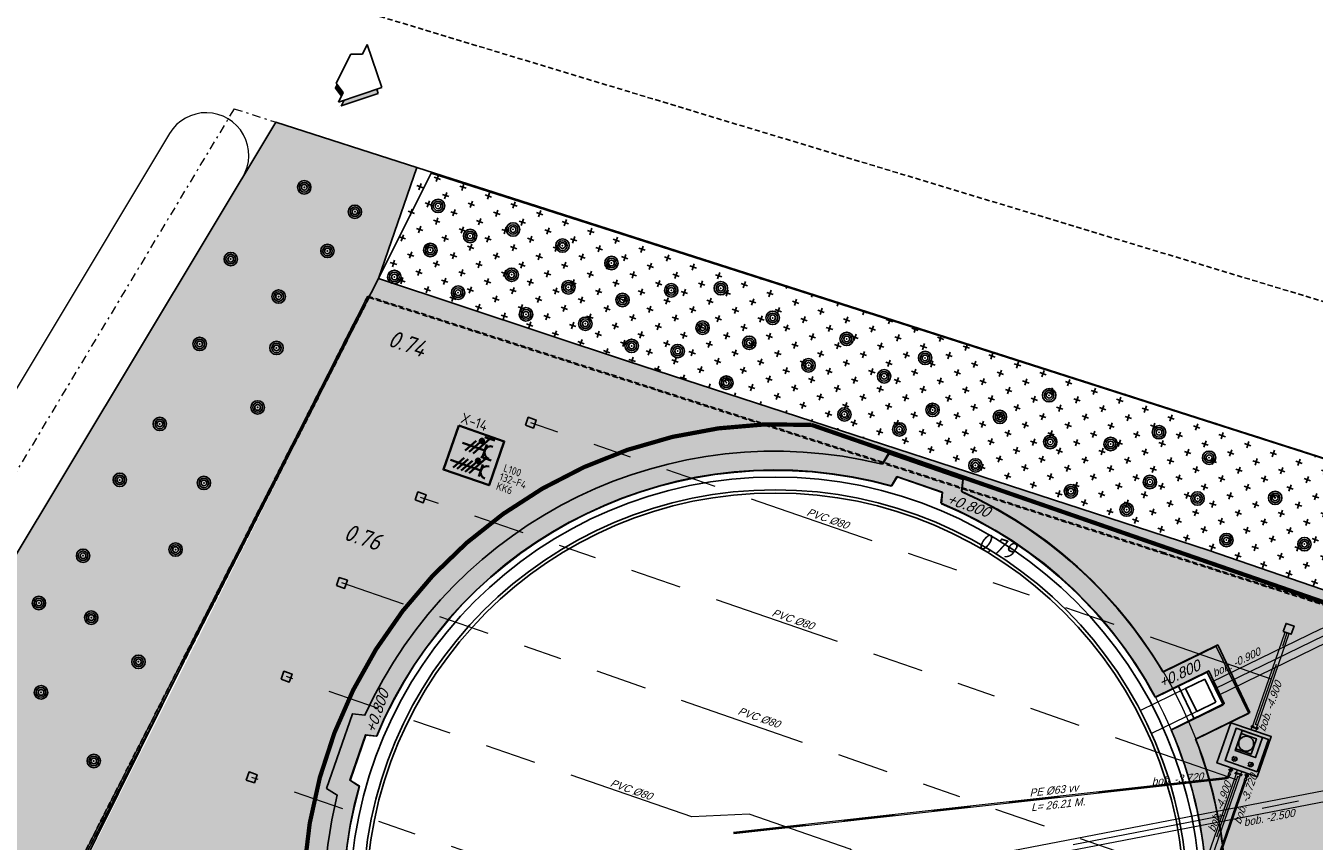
# Model space of a CAD drawing. Header units: metres. Extents: x 128615 to 129083, y 455669 to 456034.
# Tile 144 of 158: x 128741 to 128801, y 455912 to 455950. Entities that reach past the tile are written whole.
import ezdxf
from ezdxf.enums import TextEntityAlignment as Align
from ezdxf.lldxf.tags import DXFTag

# ---------------------------------------------------------------- set-up
doc = ezdxf.new("R2010")
doc.units = ezdxf.units.M
for name, pattern in [('CENTER', [2, 1.25, -0.25, 0.25, -0.25]), ('DASHED', [19.05, 12.7, -6.35]), ('GRENS', [1, 0.5, -0.25, 0, -0.25]), ('HIDDEN2', [4.7625, 3.175, -1.5875]), ('RI-AWZI_PROCESLEIDING', [18.45, 6, -1.8, 1.75, -1.8, 1.75, -1.8, 1.75, -1.8]), ('RI-AWZI_TERREINRIOLERING', [19.8, 6, -1.8, 2.4, -1.8, 1.8, -1.8, 2.4, -1.8]), ('STIPPELFIJN', [0.375, 0.25, -0.125])]:
    doc.linetypes.add(name, pattern=pattern)
for name, color, linetype, lineweight in [('B-CO-BC-BETONVORM-G', 50, 'Continuous', 18), ('B-WE-OG-HOOGTELIJN-G', 7, 'Continuous', 18), ('B-XX-KG-KADASTRAAL-G', 2, 'GRENS', 18), ('B-XX-KL-ELEKTRA-T25_HDSR', 7, 'Continuous', 35), ('B-XX-RI-AWZI_PROCESLEIDING-G', 30, 'RI-AWZI_PROCESLEIDING', 18), ('B-XX-RI-AWZI_SLIBLEIDING-T25_HDSR', 7, 'Continuous', 35), ('B-XX-RI-AWZI_TERREINRIOLERING-G', 10, 'RI-AWZI_TERREINRIOLERING', 18), ('B-XX-VH-BESTRATING-V', 1, 'Continuous', 18), ('B-XX-VH-BETONPLAAT-V', 1, 'Continuous', 18), ('B-XX-WH-WATER-G', 150, 'Continuous', 18)]:
    doc.layers.add(name, color=color, linetype=linetype, lineweight=lineweight)
for name, color, linetype in [('B-ME-RI-PUT-G', 7, 'Continuous'), ('B-XX-GR-BOOM-G', 30, 'Continuous'), ('B-XX-GR-GRAS-G', 90, 'Continuous'), ('B-XX-GR-KRUIDEN-G', 98, 'Continuous'), ('B-XX-KL-ELEKTRA-G_HDSR', 190, 'HDSR_Elektra'), ('B-XX-OG-BEBOUWING-G', 1, 'Continuous'), ('B-XX-RI-AWZI_PROCESLEIDING-T25_HDSR', 7, 'Continuous'), ('B-XX-RI-AWZI_TERREINRIOLERING-T25_HDSR', 7, 'Continuous'), ('B-XX-VH-KANTVERHARDING-G', 60, 'Continuous'), ('B-XX-VH-KANTVERHARDING-GN', 60, 'STIPPELFIJN'), ('ZU_B_-_MX5A----noordpijl~-_001--', 1, 'Continuous')]:
    doc.layers.add(name, color=color, linetype=linetype)
doc.styles.add('BURO-018', font='Isocp.shx', dxfattribs={"height": 360})
doc.styles.add('BURO-025', font='Isocp.shx', dxfattribs={"height": 500})
doc.styles.add('ISO', font='Iso.shx', dxfattribs={"height": 50})
doc.styles.get("Standard").update_dxf_attribs({"font": 'arial.ttf'})
doc.styles.add('TAUW-ISOCP', font='tcb_isocp.shx')
doc.styles.add('tcb_isocp', font='tcb_isocp.shx')
tags = doc.linetypes.add('HDSR_Elektra', pattern='A,25,-2,["E",Standard,S=1.5,R=0,X=0,Y=-0.75],-4', length=31).pattern_tags.tags
tags[6] = DXFTag(74, 10)

# ---------------------------------------------------------------- blocks, each defined once
blk = doc.blocks.new('_VK200200')
at = {"color": 0}
for p, q in [((0, 134), (0, -134)), ((0, 134), (24, 134)), ((24, 170), (24, -170)), ((41, 170), (24, 170)), ((41, 170), (41, -170)), ((41, 100), (140, 100)), ((61, 100), (41, 100)), ((140, 100), (140, -100)), ((0, -134), (24, -134)), ((41, -170), (24, -170)), ((41, -100), (140, -100)), ((61, -100), (41, -100))]:
    blk.add_line(p, q, dxfattribs=at)
blk.add_point((0, 0), dxfattribs=at)
blk = doc.blocks.new('_KR5063')
for p, q in [((0, 51), (0, -51)), ((0, 51), (19, 51)), ((19, 82.5), (19, -82.5)), ((35, 82.5), (19, 82.5)), ((35, 82.5), (35, -82.5)), ((35, 31.5), (165, 31.5)), ((55, 31.5), (35, 31.5)), ((165, 51), (165, -51)), ((165, 51), (235, 51)), ((235, 51), (235, -51)), ((0, -51), (19, -51)), ((35, -82.5), (19, -82.5)), ((35, -31.5), (165, -31.5)), ((55, -31.5), (35, -31.5)), ((165, -51), (235, -51))]:
    blk.add_line(p, q)
blk.add_point((0, 0))
blk = doc.blocks.new('zunoordp')
at = {"linetype": 'Continuous'}
for p, q in [((-0.755, -0.755), (0, 0)), ((0, 0), (0.755, -0.755)), ((-0.503, -0.755), (-0.755, -0.755)), ((-0.379, -1), (-0.503, -0.755)), ((0.503, -0.755), (0.383, -1)), ((0.755, -0.755), (0.503, -0.755)), ((0.383, -1), (-0.379, -1))]:
    blk.add_line(p, q, dxfattribs=at)
for points in [[(0.085, -0.085), (0.163, -0.013)], [(0.163, -0.013), (0.81, -0.658)], [(0.599, -0.754), (0.495, -0.967), (0.398, -0.967)], [(0.66, -0.658), (0.812, -0.658)], [(0.843, -0.69), (0.845, -0.692)]]:
    blk.add_lwpolyline(points, dxfattribs=at)
for points in [[(0.163, -0.013), (0.81, -0.658), (0.085, -0.085), (0.659, -0.653)], [(0.503, -0.755), (0.599, -0.755), (0.399, -0.967), (0.495, -0.967)]]:
    blk.add_solid(points, dxfattribs=at)
blk = doc.blocks.new('RONDJEPUNT', base_point=(5, 0))
blk.add_circle((5, 0), 0.45)
blk.add_point((5, 0))
blk = doc.blocks.new('60')
for xscale, yscale, zscale in [(0.7, 0.7, 0.7), (0.5, 0.5, 0.5), (0.3, 0.3, 0.3)]:
    blk.add_blockref('RONDJEPUNT', (-0.021, -0.024), dxfattribs=dict(xscale=xscale, yscale=yscale, zscale=zscale))
at = {"style": 'ISO'}
blk.add_attdef('60', (-0.021, -0.024), '', height=0.9, dxfattribs=at)
blk = doc.blocks.new('_ZUSTRPBA')
at = {"linetype": 'CENTER'}
for p, q in [((-140, 0), (140, 0)), ((0, 140), (0, -140))]:
    blk.add_line(p, q, dxfattribs=at)
at = {"color": 8, "linetype": 'HIDDEN2'}
blk.add_circle((0, 0), 115, dxfattribs=at)
for radius in [95, 83]:
    blk.add_circle((0, 0), radius)
at = {"linetype": 'CENTER'}
blk.add_point((0, 0), dxfattribs=at)
blk = doc.blocks.new('E00416')
at = {"color": 0, "linetype": 'Continuous'}
for p, q in [((-3, 7.98), (-3, 5.48)), ((-3, 6.73), (1.5, 4.13)), ((-1.5, 6.5), (1.5, 6.5)), ((0, 1), (0, 6.5)), ((1.5, 3.13), (-1.5, 4.87)), ((1.5, 2.13), (-1.5, 3.87))]:
    blk.add_line(p, q, dxfattribs=at)
at = {"color": 0, "linetype": 'Continuous', "const_width": 0.5}
blk.add_lwpolyline([(-1.68, 5.12, 1), (-2.18, 5.12, 1)], format="xyb", close=True, dxfattribs=at)
at = {"color": 0, "linetype": 'Continuous'}
blk.add_circle((-1.93, 5.12), 0.5, dxfattribs=at)
blk.add_arc((0, 8), 1.5, 180, 0, dxfattribs=at)
at = {"color": 0, "linetype": 'Continuous', "style": 'BURO-018', "flags": 1}
blk.add_attdef('E_MATCODE', text='', height=1.8, rotation=262.5837, dxfattribs=at).set_placement((-436086809.67, 176092602.94), align=Align.MIDDLE)
at = {"color": 0, "linetype": 'Continuous', "style": 'BURO-018'}
for tag, p in [('E_GKAST', (0, 13)), ('E_GROEP', (0, 10)), ('E_SGROEP', (4.5, 10))]:
    blk.add_attdef(tag, text='', height=1.8, dxfattribs=at).set_placement(p, align=Align.MIDDLE)
at = {"color": 0, "linetype": 'Continuous', "style": 'BURO-018', "flags": 1}
blk.add_attdef('E_VERMCODE', text='', height=1.8, dxfattribs=at).set_placement((13, 10), align=Align.MIDDLE)
blk = doc.blocks.new('111304D')
at = {"color": 0, "linetype": 'Continuous'}
for p, q in [((-3, 9.98), (-3, 7.48)), ((-3, 8.73), (1.5, 6.13)), ((-1.5, 8.5), (1.5, 8.5)), ((1.5, 5.13), (-1.5, 6.87)), ((0, 1), (0, 8.5)), ((1.5, 4.13), (-1.5, 5.87)), ((1.5, 3.13), (-1.5, 4.87)), ((1.5, 2.13), (-1.5, 3.87))]:
    blk.add_line(p, q, dxfattribs=at)
at = {"color": 0, "linetype": 'Continuous', "const_width": 0.5}
blk.add_lwpolyline([(-1.68, 7.12, 1), (-2.18, 7.12, 1)], format="xyb", close=True, dxfattribs=at)
at = {"color": 0, "linetype": 'Continuous'}
blk.add_circle((-1.93, 7.12), 0.5, dxfattribs=at)
blk.add_arc((0, 10), 1.5, 180, 0, dxfattribs=at)
at = {"color": 0, "linetype": 'Continuous', "style": 'BURO-018', "flags": 1}
blk.add_attdef('E_MATCODE', text='', height=1.8, rotation=262.5837, dxfattribs=at).set_placement((-436086809.67, 176092602.94), align=Align.MIDDLE)
at = {"color": 0, "linetype": 'Continuous', "style": 'BURO-018'}
for tag, p in [('E_GKAST', (0, 15.5)), ('E_GROEP', (0, 12.5)), ('E_SGROEP', (4.5, 12.5))]:
    blk.add_attdef(tag, text='', height=1.8, dxfattribs=at).set_placement(p, align=Align.MIDDLE)
at = {"color": 0, "linetype": 'Continuous', "style": 'BURO-018', "flags": 1}
blk.add_attdef('E_VERMCODE', text='', height=1.8, dxfattribs=at).set_placement((13, 12.5), align=Align.MIDDLE)

msp = doc.modelspace()

# ---------------------------------------------------------------- hatches: boundary and pattern name
at = {"layer": 'B-XX-GR-GRAS-G'}
h = msp.add_hatch(dxfattribs=at)
h.set_pattern_fill('CROSS', color=256, scale=0.1, angle=-116.56329, style=0)
h.set_pattern_definition([(340.9066, (128738.9979, 455858.1423), (0.807781, 0.392352), [0.3175, -0.9525]), (70.9066, (128739.096, 455857.94034), (-0.392352, 0.807781), [0.3175, -0.9525])])
h.paths.add_polyline_path([(128728.738, 455873.498), (128738.059, 455900.072), (128741.497, 455907.3), (128742.805, 455910.051), (128749.971, 455924.474), (128757.05, 455938.299), (128758.852, 455943.506), (128752.229, 455945.627), (128739.444, 455924.343), (128732.043, 455908.068), (128719.946, 455873.153), (128718.35, 455868.362), (128706.8, 455835.028), (128704.487, 455828.591), (128734.399, 455816.742), (128749.209, 455811.681), (128751.09, 455817.109), (128750.615, 455817.267), (128750.615, 455817.268), (128750.353, 455817.362), (128739.24, 455821.33), (128737.251, 455821.978), (128716.627, 455830.804), (128714.691, 455833.452)])
h.paths.add_polyline_path([(128726.267, 455825.837), (128726.639, 455825.304), (128726.247, 455824.785), (128725.633, 455824.998), (128725.645, 455825.648)], flags=16)
h.paths.add_polyline_path([(128725.909, 455825.118), (128726.16, 455825.031), (128726.337, 455825.541), (128726.085, 455825.628)], flags=0)
h = msp.add_hatch(dxfattribs=at)
h.set_pattern_fill('CROSS', color=256, scale=0.1, angle=-116.56329, style=0)
h.set_pattern_definition([(340.9066, (128738.9979, 455858.1423), (0.807781, 0.392352), [0.3175, -0.9525]), (70.9066, (128739.096, 455857.94034), (-0.392352, 0.807781), [0.3175, -0.9525])])
h.paths.add_polyline_path([(128810.058, 455927.103), (128758.852, 455943.506), (128757.05, 455938.299), (128795.963, 455925.568), (128795.963, 455925.568), (128808.082, 455921.394)])
at = {"layer": 'B-XX-GR-KRUIDEN-G'}
h = msp.add_hatch(dxfattribs=at)
h.set_pattern_fill('SWAMP', color=256, scale=0.2, angle=-116.56329, style=0)
h.set_pattern_definition([(340.9066, (128738.998, 455858.1423), (3.83935, 3.326516), [0.635, -4.445]), (70.9066, (128739.298, 455858.0384), (-0.96118, 4.98823), [0.3175, -8.48132]), (70.9066, (128739.373, 455858.0125), (-0.96118, 4.98823), [0.254, -8.54482]), (70.9066, (128739.223, 455858.0644), (-0.96118, 4.98823), [0.254, -8.54482]), (40.9066, (128739.448, 455857.9865), (-0.96117, 4.98823), [0.2032, -4.8768]), (100.9066, (128739.148, 455858.0904), (-4.80052, 1.66172), [0.2032, -4.8768])])
edge = h.paths.add_edge_path()
edge.add_line((128948.412, 455833.458), (128948.646, 455826.078))
edge.add_line((128948.646, 455826.078), (128943.91, 455812.397))
edge.add_line((128943.91, 455812.397), (128941.389, 455813.279))
edge.add_line((128941.389, 455813.279), (128942.134, 455815.431))
edge.add_arc((128932.745, 455818.888), 10.005, -20.21683, 71.17534)
edge.add_line((128935.974, 455828.358), (128892.186, 455843.579))
edge.add_arc((128893.695, 455847.921), 4.597, -157.04284, -109.16785, ccw=False)
edge.add_arc((128894.431, 455848.233), 5.395, 162.51127, 202.95716, ccw=False)
edge.add_line((128889.285, 455849.854), (128901.856, 455885.674))
edge.add_line((128901.856, 455885.674), (128887.224, 455890.723))
edge.add_line((128887.224, 455890.723), (128887.182, 455890.6))
edge.add_line((128887.182, 455890.6), (128874.515, 455895.104))
edge.add_line((128874.515, 455895.104), (128873.528, 455892.254))
edge.add_arc((128867.281, 455871.996), 21.2, 72.86074, 176.43586)
edge.add_line((128846.121, 455873.313), (128835.01, 455877.189))
edge.add_arc((128817.592, 455889.22), 21.17, -34.63405, -24.22744)
edge.add_line((128836.897, 455880.533), (128837.085, 455880.515))
edge.add_line((128837.085, 455880.515), (128838.244, 455883.795))
edge.add_line((128838.244, 455883.795), (128838.085, 455883.911))
edge.add_arc((128817.592, 455889.22), 21.17, -14.52468, 21.05836)
edge.add_line((128837.348, 455896.827), (128838.444, 455897.451))
edge.add_line((128838.444, 455897.451), (128836.92, 455900.519))
edge.add_line((128836.92, 455900.519), (128835.829, 455899.971))
edge.add_arc((128817.592, 455889.22), 21.17, 30.51774, 65.77256)
edge.add_line((128826.279, 455908.526), (128826.297, 455908.714))
edge.add_line((128826.297, 455908.714), (128823.017, 455909.873))
edge.add_line((128823.017, 455909.873), (128822.901, 455909.714))
edge.add_arc((128817.592, 455889.22), 21.17, 75.47532, 155.58736)
edge.add_line((128798.314, 455897.97), (128798.118, 455897.98))
edge.add_line((128798.118, 455897.98), (128797.721, 455896.859))
edge.add_line((128797.721, 455896.859), (128793.807, 455898.213))
edge.add_arc((128775.653, 455909.057), 21.146, -30.85117, -24.45064)
edge.add_line((128794.903, 455900.305), (128795.49, 455900.246))
edge.add_line((128795.49, 455900.246), (128796.702, 455903.747))
edge.add_line((128796.702, 455903.747), (128796.198, 455904.049))
edge.add_arc((128775.653, 455909.057), 21.146, -13.70125, 21.18853)
edge.add_line((128795.37, 455916.7), (128797.908, 455917.956))
edge.add_line((128797.908, 455917.956), (128796.407, 455921.122))
edge.add_line((128796.407, 455921.122), (128793.836, 455919.853))
edge.add_arc((128775.653, 455909.057), 21.146, 30.6974, 65.54936)
edge.add_line((128784.406, 455928.307), (128784.465, 455928.894))
edge.add_line((128784.465, 455928.894), (128780.964, 455930.106))
edge.add_line((128780.964, 455930.106), (128780.662, 455929.602))
edge.add_arc((128775.653, 455909.057), 21.146, 76.29875, 155.50955)
edge.add_line((128756.409, 455917.823), (128755.826, 455917.898))
edge.add_line((128755.826, 455917.898), (128754.614, 455914.397))
edge.add_line((128754.614, 455914.397), (128755.112, 455914.08))
edge.add_arc((128775.653, 455909.057), 21.146, 166.25894, 191.70438)
edge.add_line((128754.947, 455904.768), (128751.199, 455903.658))
edge.add_line((128751.199, 455903.658), (128751.117, 455903.92))
edge.add_line((128751.117, 455903.92), (128741.497, 455907.3))
edge.add_line((128741.497, 455907.3), (128757.05, 455938.299))
edge.add_line((128757.05, 455938.299), (128795.963, 455925.568))
edge.add_line((128795.963, 455925.568), (128808.082, 455921.394))
edge.add_line((128808.082, 455921.394), (128811.586, 455919.988))
edge.add_line((128811.586, 455919.988), (128842.944, 455909.601))
edge.add_line((128842.944, 455909.601), (128874.325, 455899.285))
edge.add_line((128874.325, 455899.285), (128897.394, 455890.089))
edge.add_line((128897.394, 455890.089), (128932.25, 455875.252))
edge.add_line((128932.25, 455875.252), (128958.978, 455863.875))
edge.add_line((128958.978, 455863.875), (128948.412, 455833.458))
h.paths.add_polyline_path([(128845.694, 455904.457), (128848.086, 455905.548), (128849.231, 455903.238), (128848.644, 455901.532), (128846.829, 455902.168)], flags=16)
at = {"layer": 'B-XX-VH-BESTRATING-V'}
h = msp.add_hatch(dxfattribs=at)
h.set_pattern_fill('AR-B88', color=256, scale=0.002, angle=-116.56329, style=0)
h.set_pattern_definition([(340.906581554, (222427.15, -244828.0171), (0.13293724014, 0.3840425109), []), (70.906581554, (222427.15, -244828.01709), (-0.059084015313, 0.45051113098), [0.4064, -0.4064])])
h.paths.add_polyline_path([(128802.683, 455871.968), (128802.346, 455873.675), (128799.734, 455873.21), (128799.991, 455871.491)], flags=17)
h.paths.add_polyline_path([(128809.772, 455870.519, -0.383016), (128798.159, 455894.985), (128798.041, 455895.063), (128798.743, 455897.048), (128798.891, 455897.04, -0.381623), (128823.262, 455908.681), (128823.349, 455908.801), (128824.22, 455908.493), (128824.515, 455909.344), (128823.017, 455909.873), (128822.901, 455909.714, 0.364524), (128798.314, 455897.97), (128798.118, 455897.98), (128797.721, 455896.859), (128797.688, 455896.764), (128793.755, 455898.126, 0.029144), (128794.903, 455900.305), (128795.49, 455900.246), (128796.702, 455903.747), (128796.198, 455904.049, 0.153422), (128795.37, 455916.7), (128797.908, 455917.956), (128796.407, 455921.122), (128793.836, 455919.853, 0.153254), (128784.406, 455928.307), (128784.465, 455928.894), (128780.964, 455930.106), (128780.662, 455929.602, 0.360075), (128756.409, 455917.823), (128755.826, 455917.898), (128754.614, 455914.397), (128755.112, 455914.08, 0.112686), (128754.967, 455904.669), (128751.228, 455903.563), (128751.468, 455902.791), (128753.755, 455903.461), (128754.415, 455901.025), (128752.141, 455900.391), (128752.384, 455899.529), (128756.233, 455900.69), (128756.273, 455900.597, 0.185011), (128766.887, 455889.814), (128766.813, 455889.23), (128768.682, 455888.583), (128768.078, 455886.856), (128758.995, 455890.023), (128750.637, 455892.936), (128750.925, 455893.838), (128746.136, 455895.495), (128745.037, 455892.323, 0.145716), (128741.848, 455889.954, -0.323788), (128749.403, 455892.273), (128767.103, 455886.171), (128768.601, 455885.653), (128768.952, 455886.666), (128771.925, 455885.687), (128771.61, 455884.612), (128780.176, 455881.647), (128791.55, 455877.71, -0.190194), (128799.004, 455871.315), (128799.991, 455871.491), (128799.734, 455873.21), (128802.346, 455873.675), (128802.683, 455871.968), (128803.365, 455872.089), (128804.904, 455870.314), (128805.642, 455866.716), (128804.835, 455864.543), (128800.483, 455863.696), (128800.164, 455861.953), (128804.375, 455860.496), (128801.189, 455851.293), (128801.819, 455851.078), (128806.99, 455866.098), (128809.272, 455865.308), (128809.58, 455866.198), (128807.497, 455866.927), (128806.716, 455871.058, 0.028373), (128808.842, 455869.943), (128808.832, 455869.746), (128810.593, 455869.124), (128810.887, 455869.975), (128809.764, 455870.371)])
h.paths.add_polyline_path([(128802.171, 455874.716), (128798.199, 455874.017, -0.001978), (128798.269, 455873.927), (128802.253, 455874.629, -0.001415)], flags=0)
h.paths.add_polyline_path([(128799.225, 455875.001, -1), (128799.981, 455874.739, -1)], flags=0)
h.paths.add_polyline_path([(128795.554, 455877.101), (128794.987, 455877.297), (128795.183, 455877.864), (128795.75, 455877.668)], flags=0)
h.paths.add_polyline_path([(128795.085, 455877.581, -1), (128795.652, 455877.385, -1)], flags=0)
h.paths.add_polyline_path([(128789.836, 455884.032, -1), (128789.931, 455883.999, -1)], flags=0)
h.paths.add_polyline_path([(128789.542, 455884.381, -1), (128789.731, 455884.316, -1)], flags=0)
h.paths.add_polyline_path([(128789.706, 455884.703, -1), (128789.801, 455884.67, -1)], flags=0)
h.paths.add_polyline_path([(128789.19, 455884.255, -1), (128789.285, 455884.222, -1)], flags=0)
h.paths.add_polyline_path([(128781.908, 455884.702), (128781.516, 455884.184), (128780.902, 455884.396), (128780.914, 455885.046), (128781.536, 455885.235)], flags=16)
h.paths.add_polyline_path([(128770.223, 455889.553), (128769.936, 455889.102), (128767.798, 455889.842), (128767.866, 455890.369, -0.378546), (128756.149, 455914.487), (128755.697, 455914.775), (128756.437, 455916.912), (128756.965, 455916.845, -0.378608), (128781.088, 455928.561), (128781.361, 455929.017), (128783.498, 455928.277), (128783.445, 455927.744, -0.171937), (128793.472, 455918.669), (128795.985, 455919.91), (128796.716, 455918.37), (128794.218, 455917.135, -0.172207), (128795.156, 455903.623), (128795.612, 455903.35), (128794.872, 455901.212), (128794.34, 455901.266, -0.378484)], flags=16)
h.paths.add_polyline_path([(128772.632, 455885.201), (128772.065, 455885.397), (128772.262, 455885.964), (128772.829, 455885.768)], flags=16)
h.paths.add_polyline_path([(128772.163, 455885.681, -1), (128772.73, 455885.485, -1)], flags=0)
h.paths.add_polyline_path([(128746.843, 455893.755), (128746.276, 455893.951), (128746.472, 455894.518), (128747.039, 455894.322)], flags=16)
h.paths.add_polyline_path([(128746.374, 455894.234, -1), (128746.941, 455894.038, -1)], flags=0)
h.paths.add_polyline_path([(128786.888, 455882.551), (128788.229, 455882.086), (128788.425, 455882.653), (128787.084, 455883.118)], flags=8)
h.paths.add_polyline_path([(128787.856, 455886.739), (128789.827, 455886.056), (128790.023, 455886.623), (128788.052, 455887.306)], flags=8)
h.paths.add_polyline_path([(128780.967, 455884.589), (128781.639, 455884.357), (128781.816, 455884.867), (128781.144, 455885.1)], flags=8)
h.paths.add_polyline_path([(128790.302, 455883.553), (128790.959, 455883.325), (128791.156, 455883.892), (128790.499, 455884.12)], flags=8)
edge = h.paths.add_edge_path(flags=16)
edge.add_arc((128786.952, 455865.143), 14.326, 37.82139, 70.95297)
edge.add_line((128791.628, 455878.684), (128773.024, 455885.154))
edge.add_line((128773.024, 455885.154), (128773.315, 455886.001))
edge.add_line((128773.315, 455886.001), (128769.649, 455887.286))
edge.add_line((128769.649, 455887.286), (128769.943, 455888.147))
edge.add_line((128769.943, 455888.147), (128770.313, 455888.018))
edge.add_line((128770.313, 455888.018), (128770.63, 455888.516))
edge.add_arc((128775.653, 455909.057), 21.146, -103.74106, -33.6339)
edge.add_line((128793.259, 455897.345), (128797.388, 455895.916))
edge.add_line((128797.388, 455895.916), (128796.958, 455894.7))
edge.add_line((128796.958, 455894.7), (128797.115, 455894.596))
edge.add_arc((128817.592, 455889.22), 21.17, 165.29011, 223.56998)
edge.add_line((128802.253, 455874.629), (128798.269, 455873.927))

# ---------------------------------------------------------------- linework, layer by layer
at = {"layer": 'B-CO-BC-BETONVORM-G'}
for p, q in [((128794.899, 455919.074), (128792.777, 455918.043)), ((128795.424, 455917.995), (128793.301, 455916.964))]:
    msp.add_line(p, q, dxfattribs=at)
for points in [[(128796.133, 455919.395), (128801.24, 455921.876, -0.198913), (128802.309, 455921.94), (128846.088, 455906.789, -0.198929), (128846.889, 455906.078), (128847.326, 455905.178)], [(128796.439, 455918.766), (128801.546, 455921.247, -0.198913), (128802.081, 455921.279), (128845.859, 455906.128, -0.198929), (128846.26, 455905.772), (128846.696, 455904.872)], [(128840.328, 455873.976), (128845.457, 455888.794, 0.198912), (128845.411, 455889.558), (128836.855, 455907.17, 0.198912), (128836.282, 455907.679), (128811.816, 455916.146, 0.131652), (128811.299, 455916.183), (128775.606, 455909.303)], [(128839.856, 455874.14), (128844.984, 455888.957, 0.198912), (128844.961, 455889.339), (128836.405, 455906.952, 0.198912), (128836.119, 455907.206), (128811.652, 455915.673, 0.131652), (128811.394, 455915.692), (128775.7, 455908.812)]]:
    msp.add_lwpolyline(points, format="xyb", dxfattribs=at)
at = {"layer": 'B-ME-RI-PUT-G'}
for p, q in [((128793.47, 455918.658), (128795.914, 455919.845)), ((128794.899, 455919.074), (128795.799, 455919.511)), ((128795.799, 455919.511), (128796.323, 455918.432)), ((128795.914, 455919.845), (128796.657, 455918.316)), ((128794.565, 455919.19), (128795.308, 455917.661)), ((128794.899, 455919.074), (128795.424, 455917.995)), ((128794.213, 455917.128), (128796.657, 455918.316)), ((128795.424, 455917.995), (128796.323, 455918.432))]:
    msp.add_line(p, q, dxfattribs=at)
at = {"layer": 'B-ME-RI-PUT-G', "lineweight": -3, "flags": 128}
for points in [[(128763.938, 455931.42), (128764.069, 455931.798), (128764.447, 455931.667), (128764.316, 455931.289)], [(128758.768, 455927.918), (128758.899, 455928.296), (128759.277, 455928.165), (128759.146, 455927.787)], [(128755.08, 455923.904), (128755.21, 455924.282), (128755.588, 455924.151), (128755.458, 455923.773)], [(128799.479, 455921.756), (128799.609, 455922.134), (128799.987, 455922.003), (128799.857, 455921.625)], [(128752.484, 455919.511), (128752.615, 455919.889), (128752.993, 455919.758), (128752.862, 455919.381)], [(128798.261, 455914.932), (128796.371, 455915.586), (128797.025, 455917.476), (128798.915, 455916.822)], [(128750.848, 455914.786), (128750.979, 455915.164), (128751.357, 455915.034), (128751.226, 455914.656)]]:
    msp.add_lwpolyline(points, close=True, dxfattribs=at)
at = {"layer": 'B-XX-GR-GRAS-G'}
for points in [[(128742.805, 455910.051), (128749.971, 455924.474), (128757.05, 455938.299), (128758.852, 455943.506), (128752.229, 455945.627), (128739.444, 455924.343), (128732.043, 455908.068)], [(128757.05, 455938.299), (128758.852, 455943.506)], [(128768.772, 455934.418), (128795.963, 455925.568), (128808.082, 455921.394), (128810.058, 455927.103), (128758.852, 455943.506), (128757.05, 455938.299), (128768.772, 455934.418)], [(128813.582, 455925.951), (128759.524, 455943.237), (128757.05, 455938.299)], [(128866.079, 455781.048), (128872.548, 455777.854), (128884.725, 455774.257), (128897.846, 455770.651), (128914.413, 455765.429), (128931.082, 455759.637), (128967.106, 455860.414), (128897.394, 455890.089), (128874.325, 455899.285), (128843.458, 455909.431), (128811.586, 455919.988), (128808.082, 455921.394), (128795.963, 455925.568), (128768.772, 455934.418), (128757.05, 455938.299), (128749.971, 455924.474), (128742.805, 455910.051), (128738.059, 455900.072), (128714.691, 455833.452), (128716.585, 455830.861), (128737.251, 455821.978), (128741.564, 455820.5)]]:
    msp.add_lwpolyline(points, dxfattribs=at)
msp.add_lwpolyline([(128797.025, 455917.476), (128798.915, 455916.822), (128798.261, 455914.932), (128796.371, 455915.586)], close=True, dxfattribs=at)
at = {"layer": 'B-XX-KG-KADASTRAAL-G', "ltscale": 0.8}
msp.add_lwpolyline([(128880.942, 455904.392), (128750.272, 455946.254), (128737.671, 455925.274), (128730.184, 455908.811)], dxfattribs=at)
at = {"layer": 'B-XX-KL-ELEKTRA-G_HDSR', "linetype": 'DASHED', "const_width": 0.2}
msp.add_lwpolyline([(128777.362, 455931.438, 0.593975), (128756.396, 455897.935)], format="xyb", dxfattribs=at)
msp.add_lwpolyline([(128886.08, 455893.805), (128777.362, 455931.438)], dxfattribs=at)
at = {"layer": 'B-XX-KL-ELEKTRA-T25_HDSR'}
msp.add_lwpolyline([(128760.808, 455931.409), (128762.947, 455930.668), (128762.233, 455928.607), (128760.094, 455929.347)], close=True, dxfattribs=at)
at = {"layer": 'B-XX-OG-BEBOUWING-G'}
msp.add_lwpolyline([(128793.472, 455918.669), (128795.985, 455919.91), (128796.716, 455918.37), (128794.218, 455917.135, -0.172207), (128795.156, 455903.623), (128795.612, 455903.35), (128794.872, 455901.212), (128794.34, 455901.266, -0.378484), (128770.223, 455889.553), (128769.936, 455889.102), (128767.798, 455889.842), (128767.866, 455890.369, -0.378546), (128756.149, 455914.487), (128755.697, 455914.775), (128756.437, 455916.912), (128756.965, 455916.845, -0.378608), (128781.088, 455928.561), (128781.361, 455929.017), (128783.498, 455928.277), (128783.445, 455927.744, -0.171937)], format="xyb", close=True, dxfattribs=at)
for points in [[(128797.025, 455917.476), (128798.915, 455916.822), (128798.261, 455914.932), (128796.371, 455915.586)], [(128797.506, 455916.971), (128797.257, 455916.253), (128797.976, 455916.004), (128798.224, 455916.722)]]:
    msp.add_lwpolyline(points, close=True, dxfattribs=at)
at = {"layer": 'B-XX-OG-BEBOUWING-G', "lineweight": -3, "flags": 128}
msp.add_lwpolyline([(128798.26, 455915.177), (128796.748, 455915.701), (128797.271, 455917.213), (128798.783, 455916.689)], close=True, dxfattribs=at)
msp.add_lwpolyline([(128797.555, 455917.115), (128797.227, 455916.17), (128798.172, 455915.843), (128798.499, 455916.788), (128797.555, 455917.115)], dxfattribs=at)
at = {"layer": 'B-XX-OG-BEBOUWING-G'}
for centre, radius in [((128775.653, 455909.057), 19.938), ((128775.653, 455909.057), 19.338), ((128775.653, 455909.057), 19.188), ((128797.741, 455916.488), 0.35)]:
    msp.add_circle(centre, radius, dxfattribs=at)
at = {"layer": 'B-XX-RI-AWZI_PROCESLEIDING-G'}
for points in [[(128796.286, 455919.081), (128801.393, 455921.561, -0.198913), (128802.195, 455921.609), (128845.973, 455906.458, -0.198929), (128846.574, 455905.925), (128847.011, 455905.025)], [(128840.092, 455874.058), (128845.22, 455888.875, 0.198912), (128845.186, 455889.448), (128836.63, 455907.061, 0.198912), (128836.201, 455907.442), (128811.734, 455915.91, 0.131652), (128811.347, 455915.937), (128795.526, 455912.888), (128775.653, 455909.057)]]:
    msp.add_lwpolyline(points, format="xyb", dxfattribs=at)
at = {"layer": 'B-XX-RI-AWZI_TERREINRIOLERING-G', "linetype": 'Continuous', "ltscale": 0.5}
for p, q in [((128798.082, 455917.417), (128799.573, 455921.723)), ((128798.271, 455917.351), (128799.762, 455921.658))]:
    msp.add_line(p, q, dxfattribs=at)
at = {"layer": 'B-XX-RI-AWZI_TERREINRIOLERING-G'}
for p, q in [((128797.964, 455917.288), (128797.969, 455917.304)), ((128797.964, 455917.288), (128798.285, 455917.177)), ((128797.969, 455917.304), (128798.291, 455917.193)), ((128797.977, 455917.147), (128798.013, 455917.25)), ((128798.013, 455917.25), (128798.02, 455917.269)), ((128798.019, 455917.29), (128798.243, 455917.213)), ((128798.187, 455917.074), (128798.223, 455917.177)), ((128798.223, 455917.177), (128798.229, 455917.196)), ((128798.285, 455917.177), (128798.291, 455917.193)), ((128797.323, 455915.257), (128797.287, 455915.153)), ((128797.225, 455915.153), (128797.219, 455915.137)), ((128797.219, 455915.137), (128797.541, 455915.026)), ((128797.225, 455915.153), (128797.546, 455915.042)), ((128797.267, 455915.118), (128797.491, 455915.04)), ((128797.287, 455915.153), (128797.281, 455915.134)), ((128797.497, 455915.08), (128797.49, 455915.062)), ((128797.533, 455915.184), (128797.497, 455915.08)), ((128797.546, 455915.042), (128797.541, 455915.026))]:
    msp.add_line(p, q, dxfattribs=at)
at = {"layer": 'B-XX-RI-AWZI_TERREINRIOLERING-G', "lineweight": -3}
for p, q in [((128796.945, 455915.302), (128796.94, 455915.286)), ((128796.94, 455915.286), (128797.096, 455915.232)), ((128796.945, 455915.302), (128797.101, 455915.248)), ((128796.971, 455915.273), (128797.063, 455915.241)), ((128796.998, 455915.305), (128796.991, 455915.286)), ((128797.018, 455915.362), (128796.998, 455915.305)), ((128797.062, 455915.282), (128797.056, 455915.263)), ((128797.082, 455915.34), (128797.062, 455915.282)), ((128797.101, 455915.248), (128797.096, 455915.232)), ((128797.701, 455915.04), (128797.696, 455915.025)), ((128797.696, 455915.025), (128797.852, 455914.971)), ((128797.701, 455915.04), (128797.857, 455914.986)), ((128797.727, 455915.011), (128797.819, 455914.979)), ((128797.754, 455915.043), (128797.747, 455915.024)), ((128797.774, 455915.101), (128797.754, 455915.043)), ((128797.818, 455915.021), (128797.812, 455915.002)), ((128797.838, 455915.078), (128797.818, 455915.021)), ((128797.857, 455914.986), (128797.852, 455914.971))]:
    msp.add_line(p, q, dxfattribs=at)
at = {"layer": 'B-XX-RI-AWZI_TERREINRIOLERING-G', "linetype": 'Continuous'}
for p, q in [((128796.749, 455914.826), (128796.742, 455914.889)), ((128796.96, 455914.994), (128796.9, 455915.015))]:
    msp.add_line(p, q, dxfattribs=at)
at = {"layer": 'B-XX-RI-AWZI_TERREINRIOLERING-G'}
for points in [[(128798.917, 455919.523), (128764.192, 455931.543)], [(128797.282, 455914.798), (128759.023, 455928.042)], [(128795.646, 455910.073), (128755.334, 455924.028)], [(128794.011, 455905.348), (128781.196, 455909.784), (128779.161, 455911.547), (128774.436, 455913.183), (128771.746, 455913.055), (128752.738, 455919.635)], [(128792.375, 455900.623), (128779.56, 455905.059), (128776.871, 455904.932), (128772.146, 455906.568), (128770.11, 455908.33), (128751.103, 455914.91)]]:
    msp.add_lwpolyline(points, dxfattribs=at)
at = {"layer": 'B-XX-RI-AWZI_TERREINRIOLERING-G', "ltscale": 0.5}
for points in [[(128798.177, 455917.384), (128799.667, 455921.69)], [(128797.333, 455914.947), (128786.17, 455882.698)]]:
    msp.add_lwpolyline(points, dxfattribs=at)
at = {"layer": 'B-XX-RI-AWZI_TERREINRIOLERING-G', "linetype": 'Continuous'}
for points in [[(128796.911, 455915.045), (128796.9, 455915.015, -0.289451), (128796.742, 455914.889), (128773.7, 455912.331)], [(128796.97, 455915.024), (128796.96, 455914.994, -0.289451), (128796.749, 455914.826), (128773.707, 455912.268)], [(128797.667, 455914.783), (128795.931, 455909.77, -0.267932), (128795.788, 455909.646), (128778.303, 455906.276)], [(128797.726, 455914.763), (128795.991, 455909.75, -0.267932), (128795.8, 455909.585), (128778.315, 455906.214)]]:
    msp.add_lwpolyline(points, format="xyb", dxfattribs=at)
at = {"layer": 'B-XX-RI-AWZI_TERREINRIOLERING-G'}
for points in [[(128796.94, 455915.035), (128796.93, 455915.004, -0.289451), (128796.746, 455914.857), (128773.703, 455912.3)], [(128797.696, 455914.773), (128795.961, 455909.76, -0.267932), (128795.794, 455909.615), (128778.309, 455906.245)]]:
    msp.add_lwpolyline(points, format="xyb", dxfattribs=at)
at = {"layer": 'B-XX-RI-AWZI_TERREINRIOLERING-G', "linetype": 'Continuous', "ltscale": 0.5}
for points in [[(128797.239, 455914.979), (128786.076, 455882.731)], [(128797.428, 455914.914), (128786.265, 455882.665)]]:
    msp.add_lwpolyline(points, dxfattribs=at)
at = {"layer": 'B-XX-RI-AWZI_TERREINRIOLERING-G'}
for p in [(128798.131, 455917.252), (128797.379, 455915.079)]:
    msp.add_point(p, dxfattribs=at)
at = {"layer": 'B-XX-RI-AWZI_TERREINRIOLERING-G', "lineweight": -3}
for p in [(128797.017, 455915.257), (128797.773, 455914.995)]:
    msp.add_point(p, dxfattribs=at)
at = {"layer": 'B-XX-VH-BESTRATING-V'}
for p, q in [((128796.331, 455921.048), (128793.837, 455919.836)), ((128796.331, 455921.048), (128797.86, 455917.9)), ((128797.86, 455917.9), (128796.331, 455921.048)), ((128795.914, 455919.845), (128796.657, 455918.316)), ((128797.582, 455918.472), (128797.86, 455917.9)), ((128795.366, 455916.688), (128797.86, 455917.9)), ((128795.366, 455916.688), (128797.86, 455917.9)), ((128797.288, 455917.622), (128797.86, 455917.9)), ((128797.86, 455917.9), (128797.86, 455917.9)), ((128797.949, 455915.04), (128797.946, 455915.034))]:
    msp.add_line(p, q, dxfattribs=at)
at = {"layer": 'B-XX-VH-BESTRATING-V', "ltscale": 0.5}
msp.add_lwpolyline([(128796.262, 455902.56), (128796.666, 455903.728), (128796.212, 455904.006, 0.36112), (128784.393, 455928.339), (128784.455, 455928.868), (128780.983, 455930.07), (128780.705, 455929.616, 0.36112)], format="xyb", dxfattribs=at)
msp.add_lwpolyline([(128781.123, 455928.575, 0.379477), (128756.931, 455916.825), (128756.456, 455916.881), (128755.728, 455914.776), (128756.135, 455914.527, 0.379477), (128767.886, 455890.335), (128767.83, 455889.86), (128769.934, 455889.132), (128770.184, 455889.539, 0.379477), (128794.376, 455901.29), (128794.85, 455901.234), (128795.579, 455903.338), (128795.171, 455903.588, 0.379477), (128783.421, 455927.78), (128783.476, 455928.254), (128781.372, 455928.983)], format="xyb", close=True, dxfattribs=at)
at = {"layer": 'B-XX-VH-BETONPLAAT-V'}
for p, q in [((128741.657, 455908.213), (128756.538, 455937.458)), ((128741.725, 455908.153), (128756.598, 455937.374))]:
    msp.add_line(p, q, dxfattribs=at)
at = {"layer": 'B-XX-VH-KANTVERHARDING-G'}
msp.add_lwpolyline([(128754.967, 455904.669, -0.112686), (128755.112, 455914.08), (128754.614, 455914.397), (128755.826, 455917.898), (128756.409, 455917.823, -0.360075), (128780.662, 455929.602), (128780.964, 455930.106), (128784.465, 455928.894), (128784.406, 455928.307, -0.153254), (128793.836, 455919.853), (128796.407, 455921.122), (128797.908, 455917.956), (128795.37, 455916.7, -0.153422), (128796.198, 455904.049), (128796.702, 455903.747), (128795.49, 455900.246), (128794.903, 455900.305, -0.029144), (128793.755, 455898.126, -0.029144)], format="xyb", dxfattribs=at)
at = {"layer": 'B-XX-VH-KANTVERHARDING-GN'}
for points in [[(129063.19, 455924.387), (129038.165, 455865.618), (128844.575, 455924.164), (128752.321, 455952.04), (128755.66, 455994.46), (128756.6, 455994.174), (128768.423, 456018.151)], [(128756.543, 455937.476), (128741.661, 455908.232)], [(128756.607, 455937.41), (128741.729, 455908.172)], [(128756.543, 455937.476), (128793.76, 455925.481), (128833.917, 455912.607), (128878.023, 455898.377), (128905.877, 455886.648), (128967.102, 455860.67), (128960.103, 455840.178), (128942.386, 455788.848), (128932.504, 455760.239), (128888.673, 455773.173), (128865.605, 455779.971)], [(128756.607, 455937.41), (128793.825, 455925.415), (128833.981, 455912.541), (128878.087, 455898.311), (128905.941, 455886.582), (128967.166, 455860.603), (128960.167, 455840.111), (128942.45, 455788.782), (128932.568, 455760.173), (128888.737, 455773.107), (128865.669, 455779.904)]]:
    msp.add_lwpolyline(points, dxfattribs=at)
at = {"layer": 'B-XX-WH-WATER-G'}
msp.add_lwpolyline([(128741.812, 455814.209), (128734.399, 455816.742), (128704.487, 455828.591), (128732.043, 455908.068), (128739.444, 455924.343), (128750.679, 455943.047, 1), (128747.25, 455945.107), (128735.898, 455926.206), (128728.325, 455909.554), (128700.08, 455828.092, 0.401561), (128701.233, 455825.577), (128733.015, 455812.988), (128740.511, 455810.427, 0.999983), (128741.804, 455814.212)], format="xyb", dxfattribs=at)

# ---------------------------------------------------------------- block references
at = {"layer": 'B-XX-GR-BOOM-G', "rotation": 341.186918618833}
for p in [(128753.594, 455942.596), (128759.869, 455941.723), (128755.968, 455941.449), (128761.372, 455940.313), (128763.387, 455940.618), (128759.504, 455939.655), (128765.704, 455939.863), (128750.146, 455939.228), (128754.681, 455939.613), (128768, 455939.045), (128763.32, 455938.493), (128757.82, 455938.389), (128765.982, 455937.906), (128773.13, 455937.865), (128752.391, 455937.473), (128760.809, 455937.653), (128768.522, 455937.313), (128770.803, 455937.764), (128763.991, 455936.638), (128766.776, 455936.199), (128775.562, 455936.475), (128772.275, 455936.014), (128779.033, 455935.488), (128748.688, 455935.252), (128752.291, 455935.064), (128768.947, 455935.161), (128771.106, 455934.915), (128774.464, 455935.304), (128777.242, 455934.246), (128782.711, 455934.596), (128780.789, 455933.734), (128773.387, 455933.434), (128788.528, 455932.845), (128751.407, 455932.275), (128778.928, 455931.945), (128783.062, 455932.16), (128786.219, 455931.831), (128746.819, 455931.5), (128781.503, 455931.244), (128788.581, 455930.655), (128793.681, 455931.109), (128791.413, 455930.558), (128785.073, 455929.555), (128796.031, 455929.915), (128744.941, 455928.878), (128793.255, 455928.775), (128748.886, 455928.734), (128789.547, 455928.341), (128795.489, 455928.003), (128799.128, 455928.032), (128792.163, 455927.483), (128796.844, 455926.055), (128800.502, 455925.863), (128743.22, 455925.319), (128747.56, 455925.609), (128741.149, 455923.103), (128743.602, 455922.417), (128745.819, 455920.346), (128741.248, 455918.914), (128743.721, 455915.696)]:
    msp.add_blockref('60', p, dxfattribs=at)
at = {"layer": 'B-XX-KL-ELEKTRA-T25_HDSR', "xscale": 0.1999999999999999, "yscale": 0.1999999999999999, "zscale": 0.1999999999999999, "rotation": 250.9066036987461}
msp.add_blockref('E00416', (128760.801, 455930.658), dxfattribs=at)
at = {"layer": 'B-XX-KL-ELEKTRA-T25_HDSR'}
ref = msp.add_blockref('111304D', (128760.242, 455929.861), dxfattribs=dict(at, xscale=0.1999999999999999, yscale=0.1999999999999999, zscale=0.1999999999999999, rotation=250.9066036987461))
ref.add_attrib('E_GROEP', 'KK6', dxfattribs={"layer": '0', "color": 1, "linetype": 'Continuous', "height": 0.36, "rotation": 340.9066, "style": 'BURO-018'}).set_placement((128762.957, 455928.467), align=Align.MIDDLE)
ref.add_attrib('E_GKAST', 'L100', dxfattribs={"layer": '0', "color": 1, "linetype": 'Continuous', "height": 0.36, "rotation": 340.9066, "style": 'BURO-018'}).set_placement((128763.33, 455929.305), align=Align.MIDDLE)
ref.add_attrib('E_SGROEP', '132-F4', dxfattribs={"layer": '0', "color": 1, "linetype": 'Continuous', "height": 0.36, "rotation": 340.9066, "style": 'BURO-018'}).set_placement((128763.358, 455928.816), align=Align.MIDDLE)
at = {"layer": 'B-XX-RI-AWZI_TERREINRIOLERING-G', "ltscale": 0.5, "yscale": 0.001, "zscale": 0.001}
for p, xscale, rotation in [((128798.131, 455917.252), -0.001, 250.9065831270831), ((128797.379, 455915.079), 0.001, 250.906579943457)]:
    msp.add_blockref('_VK200200', p, dxfattribs=dict(at, xscale=xscale, rotation=rotation))
at = {"layer": 'B-XX-RI-AWZI_TERREINRIOLERING-G', "lineweight": -3, "xscale": 0.001, "yscale": 0.001, "zscale": 0.001}
for name, p, rotation in [('_ZUSTRPBA', (128797.197, 455915.776), 108.4065815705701), ('_KR5063', (128797.017, 455915.257), 250.9065799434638), ('_ZUSTRPBA', (128797.953, 455915.515), 108.4065815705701), ('_KR5063', (128797.773, 455914.995), 250.9065799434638)]:
    msp.add_blockref(name, p, dxfattribs=dict(at, rotation=rotation))
at = {"layer": 'ZU_B_-_MX5A----noordpijl~-_001--', "xscale": 2.000000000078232, "yscale": 2.000000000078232, "zscale": 2.000000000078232, "rotation": 243.4902683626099}
msp.add_blockref('zunoordp', (128757.198, 455947.256), dxfattribs=at)

# ---------------------------------------------------------------- texts
at = {"layer": 'B-WE-OG-HOOGTELIJN-G'}
for s, height, rotation, style, oblique, p in [('0.74', 0.8, 341.1994, 'ISO', 13.5, (128757.441, 455935.156, 0.743)), ('+0.800', 0.5, 340.90658, 'TAUW-ISOCP', 20.00024, (128783.649, 455927.77)), ('0.76', 0.8, 341.1994, 'ISO', 13.5, (128755.371, 455926.079, 0.763)), ('0.79', 0.8, 341.1994, 'ISO', 13.5, (128785.104, 455925.675, 0.79)), ('+0.800', 0.5, 25.29501, 'TAUW-ISOCP', 20.00024, (128793.766, 455919.089)), ('+0.800', 0.5, 70.90658, 'TAUW-ISOCP', 20.00024, (128756.874, 455916.939))]:
    msp.add_text(s, height=height, rotation=rotation, dxfattribs=dict(at, style=style, oblique=oblique)).set_placement(p)
at = {"layer": 'B-XX-KL-ELEKTRA-T25_HDSR', "style": 'BURO-025'}
msp.add_text('X-14', height=0.5, rotation=340.90658, dxfattribs=at).set_placement((128760.86, 455931.552))
at = {"layer": 'B-XX-RI-AWZI_PROCESLEIDING-T25_HDSR', "style": 'tcb_isocp', "oblique": 20.00024}
for s, rotation, p in [('bob. -0.900', 25.91019, (128796.254, 455919.608)), ('bob. -2.500', 10.91018, (128797.647, 455912.615))]:
    msp.add_text(s, height=0.36, rotation=rotation, dxfattribs=at).set_placement(p)
at = {"layer": 'B-XX-RI-AWZI_SLIBLEIDING-T25_HDSR', "style": 'tcb_isocp', "oblique": 20.00024}
for s, rotation, p in [('PE %%12963 vv', 6.33393, (128787.586, 455914.002)), ('bob. -3.720', 6.29027, (128793.315, 455914.515)), ('bob. -4.900', 70.90658, (128796.264, 455912.314)), ('bob. -3.720', 70.90658, (128797.473, 455912.677)), ('L= 26.21 M.', 6.33393, (128787.661, 455913.322))]:
    msp.add_text(s, height=0.36, rotation=rotation, dxfattribs=at).set_placement(p)
at = {"layer": 'B-XX-RI-AWZI_TERREINRIOLERING-T25_HDSR', "style": 'tcb_isocp', "oblique": 20.00024}
for s, rotation, p in [('PVC %%12980', 340.90658, (128777.091, 455927.211)), ('PVC %%12980', 340.90658, (128775.458, 455922.491)), ('bob. -4.900', 70.90658, (128798.623, 455917.024)), ('PVC %%12980', 340.90658, (128773.863, 455917.883)), ('PVC %%12980', 340.90658, (128767.873, 455914.504))]:
    msp.add_text(s, height=0.36, rotation=rotation, dxfattribs=at).set_placement(p)

doc.saveas('drawing.dxf')
